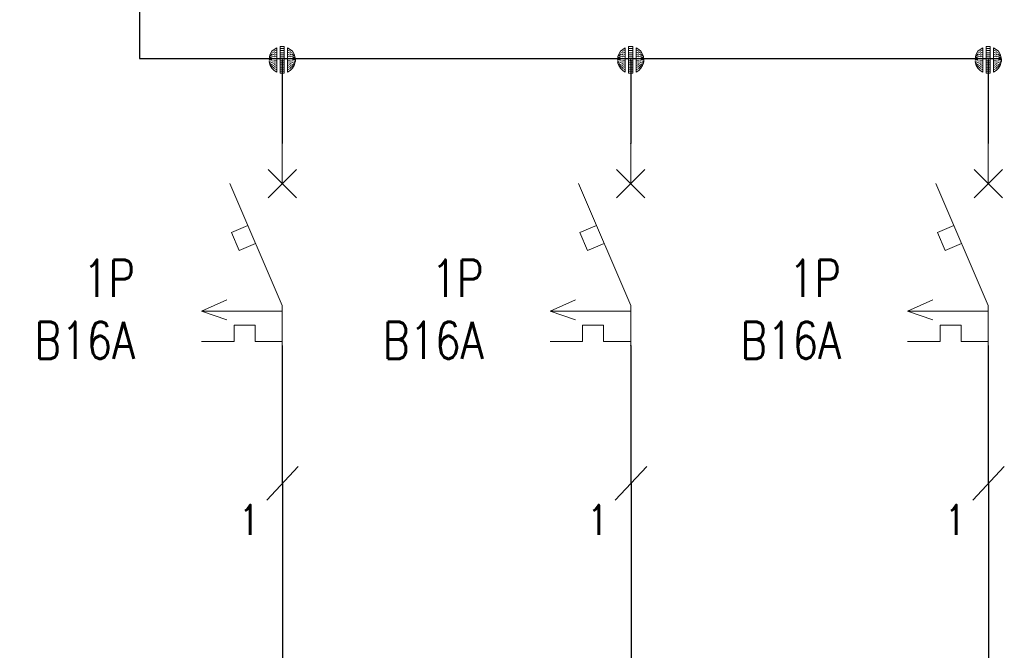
# Model space of a CAD drawing. Header units: millimetres. Extents: x 2505 to 3495, y 1397 to 1684.
# Tile 9 of 59: x 2611 to 2639, y 1625 to 1643. Entities that reach past the tile are written whole.
import ezdxf

# ---------------------------------------------------------------- set-up
doc = ezdxf.new("R2010")
doc.units = ezdxf.units.MM
doc.linetypes.add('CONTINUA', pattern=[0])
doc.layers.add('EB_PRZEWODY', color=3, linetype='Continuous', lineweight=20)
doc.layers.add('EB_SYMBOL', color=3, linetype='Continuous', lineweight=20)
doc.layers.add('OPIS', color=7, linetype='Continuous')
doc.styles.add('SIMPLEX', font='simplex.shx', dxfattribs={"width": 0.8})

# ---------------------------------------------------------------- blocks, each defined once
blk = doc.blocks.new('S-ZAB')
for p, q in [((-0.000008, -2.000032), (-0.000008, -0.000031)), ((-0.707114, -2.707138), (0.707099, -1.292925)), ((0.707099, -2.707138), (-0.707114, -1.292925)), ((-2.605718, -2.000032), (-0.000008, -8.080032)), ((-1.707928, -4.094892), (-2.531218, -4.447722)), ((-2.531218, -4.447722), (-2.150078, -5.337052)), ((-1.326788, -4.984212), (-2.150078, -5.337052)), ((-4.022616, -8.370921), (-2.759798, -7.798842)), ((-0.000008, -8.080032), (-0.000008, -10.080032)), ((-0.000008, -8.370921), (-4.022616, -8.370921)), ((-2.759798, -8.79886), (-4.022616, -8.370921)), ((-2.403294, -9.060289), (-2.403294, -9.874011)), ((-1.349945, -9.060289), (-2.403294, -9.060289)), ((-1.349945, -9.060289), (-1.349945, -9.874011)), ((-2.403294, -9.874011), (-4.022616, -9.874011)), ((-0.000008, -9.874011), (-1.349945, -9.874011))]:
    blk.add_line(p, q)
for p in [(-0.000008, -0.000031), (-0.000008, -10.080032)]:
    blk.add_point(p)
blk = doc.blocks.new('*U33')
for p, q in [((-0.399, 0.524), (-0.513, 0.425)), ((-0.399, 0.524), (-0.513, 0.425)), ((-0.267, 0.605), (-0.399, 0.524)), ((-0.267, 0.605), (-0.399, 0.524)), ((-0.267, 0.495), (-0.399, 0.429)), ((-0.267, 0.605), (-0.267, -0.609)), ((-0.267, 0.605), (-0.267, -0.609)), ((-0.105, 0.664), (0.105, 0.664)), ((-0.105, 0.664), (0.105, 0.664)), ((-0.105, -0.664), (-0.105, 0.664)), ((-0.105, 0.664), (-0.105, -0.664)), ((-0.105, 0.562), (0.105, 0.562)), ((0.105, -0.664), (0.105, 0.664)), ((0.105, 0.664), (0.105, -0.664)), ((0.267, 0.605), (0.267, -0.609)), ((0.267, 0.605), (0.267, -0.609)), ((0.267, 0.605), (0.399, 0.524)), ((0.267, 0.605), (0.399, 0.524)), ((0.267, 0.495), (0.399, 0.429)), ((0.399, 0.524), (0.513, 0.425)), ((0.399, 0.524), (0.513, 0.425)), ((-0.637, 0.172), (-0.658, 0.021)), ((-0.637, 0.172), (-0.658, 0.021)), ((-0.637, 0.002), (-0.656, -0.028)), ((-0.598, 0.282), (-0.637, 0.172)), ((-0.598, 0.282), (-0.637, 0.172)), ((-0.598, 0.142), (-0.637, 0.087)), ((-0.598, 0.002), (-0.637, 0.002)), ((-0.513, 0.425), (-0.598, 0.282)), ((-0.513, 0.425), (-0.598, 0.282)), ((-0.513, 0.285), (-0.598, 0.188)), ((-0.513, 0.145), (-0.598, 0.095)), ((-0.513, 0.006), (-0.598, 0.002)), ((-0.399, 0.408), (-0.513, 0.332)), ((-0.399, 0.291), (-0.513, 0.239)), ((-0.399, 0.175), (-0.513, 0.145)), ((-0.399, 0.058), (-0.513, 0.052)), ((-0.267, 0.385), (-0.399, 0.334)), ((-0.267, 0.274), (-0.399, 0.238)), ((-0.267, 0.164), (-0.399, 0.143)), ((-0.267, 0.053), (-0.399, 0.048)), ((-0.105, 0.46), (0.105, 0.46)), ((-0.105, 0.358), (0.105, 0.358)), ((-0.105, 0.256), (0.105, 0.256)), ((-0.105, 0.153), (0.105, 0.153)), ((-0.105, 0.051), (0.105, 0.051)), ((0.267, 0.385), (0.399, 0.334)), ((0.267, 0.274), (0.399, 0.238)), ((0.267, 0.164), (0.399, 0.143)), ((0.267, 0.053), (0.399, 0.048)), ((0.399, 0.408), (0.513, 0.332)), ((0.399, 0.291), (0.513, 0.239)), ((0.399, 0.175), (0.513, 0.145)), ((0.399, 0.058), (0.513, 0.052)), ((0.513, 0.425), (0.598, 0.282)), ((0.513, 0.425), (0.598, 0.282)), ((0.513, 0.285), (0.598, 0.188)), ((0.513, 0.145), (0.598, 0.095)), ((0.513, 0.006), (0.598, 0.002)), ((0.598, 0.282), (0.637, 0.172)), ((0.598, 0.282), (0.637, 0.172)), ((0.598, 0.142), (0.637, 0.087)), ((0.598, 0.002), (0.637, 0.002)), ((0.637, 0.172), (0.658, 0.021)), ((0.637, 0.172), (0.658, 0.021)), ((0.637, 0.002), (0.656, -0.028)), ((-0.654, -0.076), (-0.637, -0.168)), ((-0.637, -0.168), (-0.654, -0.076)), ((-0.598, -0.138), (-0.637, -0.083)), ((-0.637, -0.168), (-0.598, -0.278)), ((-0.598, -0.278), (-0.637, -0.168)), ((-0.513, -0.134), (-0.598, -0.091)), ((-0.513, -0.274), (-0.598, -0.185)), ((-0.598, -0.278), (-0.513, -0.414)), ((-0.513, -0.414), (-0.598, -0.278)), ((-0.399, -0.058), (-0.513, -0.041)), ((-0.399, -0.175), (-0.513, -0.134)), ((-0.399, -0.291), (-0.513, -0.228)), ((-0.399, -0.408), (-0.513, -0.321)), ((-0.513, -0.414), (-0.399, -0.524)), ((-0.399, -0.524), (-0.513, -0.414)), ((-0.267, -0.057), (-0.399, -0.048)), ((-0.267, -0.167), (-0.399, -0.143)), ((-0.267, -0.278), (-0.399, -0.238)), ((-0.267, -0.388), (-0.399, -0.334)), ((-0.267, -0.499), (-0.399, -0.429)), ((-0.105, -0.051), (0.105, -0.051)), ((-0.105, -0.153), (0.105, -0.153)), ((-0.105, -0.256), (0.105, -0.256)), ((-0.105, -0.358), (0.105, -0.358)), ((-0.105, -0.46), (0.105, -0.46)), ((0.267, -0.057), (0.399, -0.048)), ((0.267, -0.167), (0.399, -0.143)), ((0.267, -0.278), (0.399, -0.238)), ((0.267, -0.388), (0.399, -0.334)), ((0.267, -0.499), (0.399, -0.429)), ((0.399, -0.058), (0.513, -0.041)), ((0.399, -0.175), (0.513, -0.134)), ((0.399, -0.291), (0.513, -0.228)), ((0.399, -0.408), (0.513, -0.321)), ((0.513, -0.414), (0.399, -0.524)), ((0.399, -0.524), (0.513, -0.414)), ((0.513, -0.134), (0.598, -0.091)), ((0.513, -0.274), (0.598, -0.185)), ((0.598, -0.278), (0.513, -0.414)), ((0.513, -0.414), (0.598, -0.278)), ((0.598, -0.138), (0.637, -0.083)), ((0.637, -0.168), (0.598, -0.278)), ((0.598, -0.278), (0.637, -0.168)), ((0.654, -0.076), (0.637, -0.168)), ((0.637, -0.168), (0.654, -0.076)), ((-0.399, -0.524), (-0.267, -0.609)), ((-0.267, -0.609), (-0.399, -0.524)), ((-0.105, -0.562), (0.105, -0.562)), ((0.105, -0.664), (-0.105, -0.664)), ((-0.105, -0.664), (0.105, -0.664)), ((0.399, -0.524), (0.267, -0.609)), ((0.267, -0.609), (0.399, -0.524))]:
    blk.add_line(p, q)
at = {"ltscale": 5}
blk.add_line((0.658, 0.021), (0.658, -0.076), dxfattribs=at)
blk.add_point((0, 0))
blk = doc.blocks.new('*U34')
for p, q in [((-0.399, 0.524), (-0.513, 0.425)), ((-0.399, 0.524), (-0.513, 0.425)), ((-0.267, 0.605), (-0.399, 0.524)), ((-0.267, 0.605), (-0.399, 0.524)), ((-0.267, 0.495), (-0.399, 0.429)), ((-0.267, 0.605), (-0.267, -0.609)), ((-0.267, 0.605), (-0.267, -0.609)), ((-0.105, 0.664), (0.105, 0.664)), ((-0.105, 0.664), (0.105, 0.664)), ((-0.105, -0.664), (-0.105, 0.664)), ((-0.105, 0.664), (-0.105, -0.664)), ((-0.105, 0.562), (0.105, 0.562)), ((0.105, -0.664), (0.105, 0.664)), ((0.105, 0.664), (0.105, -0.664)), ((0.267, 0.605), (0.267, -0.609)), ((0.267, 0.605), (0.267, -0.609)), ((0.267, 0.605), (0.399, 0.524)), ((0.267, 0.605), (0.399, 0.524)), ((0.267, 0.495), (0.399, 0.429)), ((0.399, 0.524), (0.513, 0.425)), ((0.399, 0.524), (0.513, 0.425)), ((-0.637, 0.172), (-0.658, 0.021)), ((-0.637, 0.172), (-0.658, 0.021)), ((-0.637, 0.002), (-0.656, -0.028)), ((-0.598, 0.282), (-0.637, 0.172)), ((-0.598, 0.282), (-0.637, 0.172)), ((-0.598, 0.142), (-0.637, 0.087)), ((-0.598, 0.002), (-0.637, 0.002)), ((-0.513, 0.425), (-0.598, 0.282)), ((-0.513, 0.425), (-0.598, 0.282)), ((-0.513, 0.285), (-0.598, 0.188)), ((-0.513, 0.145), (-0.598, 0.095)), ((-0.513, 0.006), (-0.598, 0.002)), ((-0.399, 0.408), (-0.513, 0.332)), ((-0.399, 0.291), (-0.513, 0.239)), ((-0.399, 0.175), (-0.513, 0.145)), ((-0.399, 0.058), (-0.513, 0.052)), ((-0.267, 0.385), (-0.399, 0.334)), ((-0.267, 0.274), (-0.399, 0.238)), ((-0.267, 0.164), (-0.399, 0.143)), ((-0.267, 0.053), (-0.399, 0.048)), ((-0.105, 0.46), (0.105, 0.46)), ((-0.105, 0.358), (0.105, 0.358)), ((-0.105, 0.256), (0.105, 0.256)), ((-0.105, 0.153), (0.105, 0.153)), ((-0.105, 0.051), (0.105, 0.051)), ((0.267, 0.385), (0.399, 0.334)), ((0.267, 0.274), (0.399, 0.238)), ((0.267, 0.164), (0.399, 0.143)), ((0.267, 0.053), (0.399, 0.048)), ((0.399, 0.408), (0.513, 0.332)), ((0.399, 0.291), (0.513, 0.239)), ((0.399, 0.175), (0.513, 0.145)), ((0.399, 0.058), (0.513, 0.052)), ((0.513, 0.425), (0.598, 0.282)), ((0.513, 0.425), (0.598, 0.282)), ((0.513, 0.285), (0.598, 0.188)), ((0.513, 0.145), (0.598, 0.095)), ((0.513, 0.006), (0.598, 0.002)), ((0.598, 0.282), (0.637, 0.172)), ((0.598, 0.282), (0.637, 0.172)), ((0.598, 0.142), (0.637, 0.087)), ((0.598, 0.002), (0.637, 0.002)), ((0.637, 0.172), (0.658, 0.021)), ((0.637, 0.172), (0.658, 0.021)), ((0.637, 0.002), (0.656, -0.028)), ((-0.654, -0.076), (-0.637, -0.168)), ((-0.637, -0.168), (-0.654, -0.076)), ((-0.598, -0.138), (-0.637, -0.083)), ((-0.637, -0.168), (-0.598, -0.278)), ((-0.598, -0.278), (-0.637, -0.168)), ((-0.513, -0.134), (-0.598, -0.091)), ((-0.513, -0.274), (-0.598, -0.185)), ((-0.598, -0.278), (-0.513, -0.414)), ((-0.513, -0.414), (-0.598, -0.278)), ((-0.399, -0.058), (-0.513, -0.041)), ((-0.399, -0.175), (-0.513, -0.134)), ((-0.399, -0.291), (-0.513, -0.228)), ((-0.399, -0.408), (-0.513, -0.321)), ((-0.513, -0.414), (-0.399, -0.524)), ((-0.399, -0.524), (-0.513, -0.414)), ((-0.267, -0.057), (-0.399, -0.048)), ((-0.267, -0.167), (-0.399, -0.143)), ((-0.267, -0.278), (-0.399, -0.238)), ((-0.267, -0.388), (-0.399, -0.334)), ((-0.267, -0.499), (-0.399, -0.429)), ((-0.105, -0.051), (0.105, -0.051)), ((-0.105, -0.153), (0.105, -0.153)), ((-0.105, -0.256), (0.105, -0.256)), ((-0.105, -0.358), (0.105, -0.358)), ((-0.105, -0.46), (0.105, -0.46)), ((0.267, -0.057), (0.399, -0.048)), ((0.267, -0.167), (0.399, -0.143)), ((0.267, -0.278), (0.399, -0.238)), ((0.267, -0.388), (0.399, -0.334)), ((0.267, -0.499), (0.399, -0.429)), ((0.399, -0.058), (0.513, -0.041)), ((0.399, -0.175), (0.513, -0.134)), ((0.399, -0.291), (0.513, -0.228)), ((0.399, -0.408), (0.513, -0.321)), ((0.513, -0.414), (0.399, -0.524)), ((0.399, -0.524), (0.513, -0.414)), ((0.513, -0.134), (0.598, -0.091)), ((0.513, -0.274), (0.598, -0.185)), ((0.598, -0.278), (0.513, -0.414)), ((0.513, -0.414), (0.598, -0.278)), ((0.598, -0.138), (0.637, -0.083)), ((0.637, -0.168), (0.598, -0.278)), ((0.598, -0.278), (0.637, -0.168)), ((0.654, -0.076), (0.637, -0.168)), ((0.637, -0.168), (0.654, -0.076)), ((-0.399, -0.524), (-0.267, -0.609)), ((-0.267, -0.609), (-0.399, -0.524)), ((-0.105, -0.562), (0.105, -0.562)), ((0.105, -0.664), (-0.105, -0.664)), ((-0.105, -0.664), (0.105, -0.664)), ((0.399, -0.524), (0.267, -0.609)), ((0.267, -0.609), (0.399, -0.524))]:
    blk.add_line(p, q)
at = {"ltscale": 5}
blk.add_line((0.658, 0.021), (0.658, -0.076), dxfattribs=at)
blk.add_point((0, 0))
blk = doc.blocks.new('*U22')
for p, q in [((-0.399, 0.524), (-0.513, 0.425)), ((-0.399, 0.524), (-0.513, 0.425)), ((-0.267, 0.605), (-0.399, 0.524)), ((-0.267, 0.605), (-0.399, 0.524)), ((-0.267, 0.495), (-0.399, 0.429)), ((-0.267, 0.605), (-0.267, -0.609)), ((-0.267, 0.605), (-0.267, -0.609)), ((-0.105, 0.664), (0.105, 0.664)), ((-0.105, 0.664), (0.105, 0.664)), ((-0.105, -0.664), (-0.105, 0.664)), ((-0.105, 0.664), (-0.105, -0.664)), ((-0.105, 0.562), (0.105, 0.562)), ((0.105, -0.664), (0.105, 0.664)), ((0.105, 0.664), (0.105, -0.664)), ((0.267, 0.605), (0.267, -0.609)), ((0.267, 0.605), (0.267, -0.609)), ((0.267, 0.605), (0.399, 0.524)), ((0.267, 0.605), (0.399, 0.524)), ((0.267, 0.495), (0.399, 0.429)), ((0.399, 0.524), (0.513, 0.425)), ((0.399, 0.524), (0.513, 0.425)), ((-0.637, 0.172), (-0.658, 0.021)), ((-0.637, 0.172), (-0.658, 0.021)), ((-0.637, 0.002), (-0.656, -0.028)), ((-0.598, 0.282), (-0.637, 0.172)), ((-0.598, 0.282), (-0.637, 0.172)), ((-0.598, 0.142), (-0.637, 0.087)), ((-0.598, 0.002), (-0.637, 0.002)), ((-0.513, 0.425), (-0.598, 0.282)), ((-0.513, 0.425), (-0.598, 0.282)), ((-0.513, 0.285), (-0.598, 0.188)), ((-0.513, 0.145), (-0.598, 0.095)), ((-0.513, 0.006), (-0.598, 0.002)), ((-0.399, 0.408), (-0.513, 0.332)), ((-0.399, 0.291), (-0.513, 0.239)), ((-0.399, 0.175), (-0.513, 0.145)), ((-0.399, 0.058), (-0.513, 0.052)), ((-0.267, 0.385), (-0.399, 0.334)), ((-0.267, 0.274), (-0.399, 0.238)), ((-0.267, 0.164), (-0.399, 0.143)), ((-0.267, 0.053), (-0.399, 0.048)), ((-0.105, 0.46), (0.105, 0.46)), ((-0.105, 0.358), (0.105, 0.358)), ((-0.105, 0.256), (0.105, 0.256)), ((-0.105, 0.153), (0.105, 0.153)), ((-0.105, 0.051), (0.105, 0.051)), ((0.267, 0.385), (0.399, 0.334)), ((0.267, 0.274), (0.399, 0.238)), ((0.267, 0.164), (0.399, 0.143)), ((0.267, 0.053), (0.399, 0.048)), ((0.399, 0.408), (0.513, 0.332)), ((0.399, 0.291), (0.513, 0.239)), ((0.399, 0.175), (0.513, 0.145)), ((0.399, 0.058), (0.513, 0.052)), ((0.513, 0.425), (0.598, 0.282)), ((0.513, 0.425), (0.598, 0.282)), ((0.513, 0.285), (0.598, 0.188)), ((0.513, 0.145), (0.598, 0.095)), ((0.513, 0.006), (0.598, 0.002)), ((0.598, 0.282), (0.637, 0.172)), ((0.598, 0.282), (0.637, 0.172)), ((0.598, 0.142), (0.637, 0.087)), ((0.598, 0.002), (0.637, 0.002)), ((0.637, 0.172), (0.658, 0.021)), ((0.637, 0.172), (0.658, 0.021)), ((0.637, 0.002), (0.656, -0.028)), ((-0.654, -0.076), (-0.637, -0.168)), ((-0.637, -0.168), (-0.654, -0.076)), ((-0.598, -0.138), (-0.637, -0.083)), ((-0.637, -0.168), (-0.598, -0.278)), ((-0.598, -0.278), (-0.637, -0.168)), ((-0.513, -0.134), (-0.598, -0.091)), ((-0.513, -0.274), (-0.598, -0.185)), ((-0.598, -0.278), (-0.513, -0.414)), ((-0.513, -0.414), (-0.598, -0.278)), ((-0.399, -0.058), (-0.513, -0.041)), ((-0.399, -0.175), (-0.513, -0.134)), ((-0.399, -0.291), (-0.513, -0.228)), ((-0.399, -0.408), (-0.513, -0.321)), ((-0.513, -0.414), (-0.399, -0.524)), ((-0.399, -0.524), (-0.513, -0.414)), ((-0.267, -0.057), (-0.399, -0.048)), ((-0.267, -0.167), (-0.399, -0.143)), ((-0.267, -0.278), (-0.399, -0.238)), ((-0.267, -0.388), (-0.399, -0.334)), ((-0.267, -0.499), (-0.399, -0.429)), ((-0.105, -0.051), (0.105, -0.051)), ((-0.105, -0.153), (0.105, -0.153)), ((-0.105, -0.256), (0.105, -0.256)), ((-0.105, -0.358), (0.105, -0.358)), ((-0.105, -0.46), (0.105, -0.46)), ((0.267, -0.057), (0.399, -0.048)), ((0.267, -0.167), (0.399, -0.143)), ((0.267, -0.278), (0.399, -0.238)), ((0.267, -0.388), (0.399, -0.334)), ((0.267, -0.499), (0.399, -0.429)), ((0.399, -0.058), (0.513, -0.041)), ((0.399, -0.175), (0.513, -0.134)), ((0.399, -0.291), (0.513, -0.228)), ((0.399, -0.408), (0.513, -0.321)), ((0.513, -0.414), (0.399, -0.524)), ((0.399, -0.524), (0.513, -0.414)), ((0.513, -0.134), (0.598, -0.091)), ((0.513, -0.274), (0.598, -0.185)), ((0.598, -0.278), (0.513, -0.414)), ((0.513, -0.414), (0.598, -0.278)), ((0.598, -0.138), (0.637, -0.083)), ((0.637, -0.168), (0.598, -0.278)), ((0.598, -0.278), (0.637, -0.168)), ((0.654, -0.076), (0.637, -0.168)), ((0.637, -0.168), (0.654, -0.076)), ((-0.399, -0.524), (-0.267, -0.609)), ((-0.267, -0.609), (-0.399, -0.524)), ((-0.105, -0.562), (0.105, -0.562)), ((0.105, -0.664), (-0.105, -0.664)), ((-0.105, -0.664), (0.105, -0.664)), ((0.399, -0.524), (0.267, -0.609)), ((0.267, -0.609), (0.399, -0.524))]:
    blk.add_line(p, q)
at = {"ltscale": 5}
blk.add_line((0.658, 0.021), (0.658, -0.076), dxfattribs=at)
blk.add_point((0, 0))

msp = doc.modelspace()

# ---------------------------------------------------------------- linework, layer by layer
at = {"layer": 'EB_PRZEWODY', "lineweight": -3, "ltscale": 5}
for p, q in [((2614.836, 1644.206), (2614.836, 1641.871)), ((2618.822, 1641.836), (2618.822, 1639.5)), ((2628.558, 1641.836), (2628.558, 1639.5)), ((2638.547, 1641.836), (2638.547, 1639.5)), ((2618.822, 1633.856), (2618.822, 1630.005)), ((2628.558, 1633.856), (2628.558, 1630.005)), ((2638.547, 1633.856), (2638.547, 1630.005)), ((2618.832, 1630.005), (2618.832, 1607.731)), ((2628.568, 1630.005), (2628.568, 1607.731)), ((2638.557, 1630.005), (2638.557, 1607.731))]:
    msp.add_line(p, q, dxfattribs=at)
at = {"layer": 'EB_PRZEWODY', "linetype": 'CONTINUA', "lineweight": -3, "ltscale": 5}
msp.add_line((2614.836, 1641.871), (2638.912, 1641.871), dxfattribs=at)
at = {"layer": 'EB_SYMBOL', "lineweight": -3}
for p, q in [((2618.391, 1629.533), (2619.272, 1630.478)), ((2628.128, 1629.533), (2629.009, 1630.478)), ((2638.116, 1629.533), (2638.997, 1630.478))]:
    msp.add_line(p, q, dxfattribs=at)

# ---------------------------------------------------------------- block references
at = {"layer": 'EB_PRZEWODY', "lineweight": -3, "xscale": 0.5599999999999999, "yscale": 0.5599999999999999, "zscale": 0.5599999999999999}
for name, p in [('*U33', (2618.822, 1641.836)), ('*U34', (2628.558, 1641.836)), ('*U22', (2638.547, 1641.836))]:
    msp.add_blockref(name, p, dxfattribs=at)
at = {"layer": 'EB_SYMBOL', "lineweight": -3, "xscale": 0.5599999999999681, "yscale": 0.5599999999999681, "zscale": 0.5599999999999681}
for p in [(2618.822, 1639.5), (2628.558, 1639.5), (2638.547, 1639.5)]:
    msp.add_blockref('S-ZAB', p, dxfattribs=at)

# ---------------------------------------------------------------- texts
at = {"layer": 'OPIS', "lineweight": -3, "style": 'SIMPLEX', "width": 0.8}
for p in [(2617.613, 1628.567), (2627.35, 1628.567), (2637.339, 1628.567)]:
    msp.add_text('1', height=0.832, dxfattribs=at).set_placement(p)
at = {"layer": 'OPIS', "lineweight": -3, "char_height": 1.0395, "attachment_point": 3, "style": 'SIMPLEX'}
for insert in [(2614.712, 1636.254), (2624.449, 1636.254), (2634.437, 1636.254)]:
    msp.add_mtext_dynamic_manual_height_columns('1P\\PB16A', width=5.47973, gutter_width=7.173, heights=[0], dxfattribs=dict(at, insert=insert))

doc.saveas('drawing.dxf')
